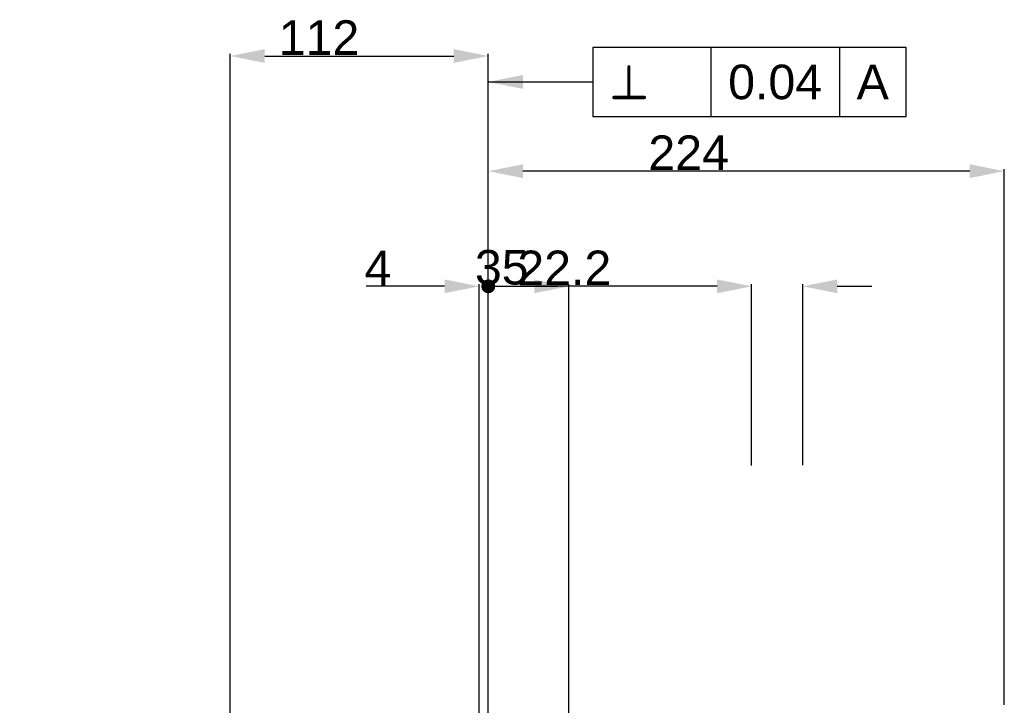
# Model space of a CAD drawing. Header units: millimetres. Extents: x 0 to 868, y 0 to 297.
# Tile 52 of 52: x 728 to 813, y 109 to 168. Entities that reach past the tile are written whole.
import ezdxf

# ---------------------------------------------------------------- set-up
doc = ezdxf.new("R2010")
doc.units = ezdxf.units.MM
doc.header["$LTSCALE"] = 23.1
doc.header["$PDMODE"] = 3
doc.header["$PDSIZE"] = 3
doc.layers.get('0').update_dxf_attribs({"linetype": 'CONTINUOUS'})
doc.layers.get('Defpoints').update_dxf_attribs({"linetype": 'CONTINUOUS'})
doc.layers.add('DETAIL', color=7, linetype='CONTINUOUS')
doc.layers.add('DIMENSION', color=7, linetype='CONTINUOUS')
doc.styles.get("Standard").update_dxf_attribs({"font": 'arial.ttf'})
doc.styles.add('TEXTSTYLE_4', font='gdt')
doc.dimstyles.new('DIMSTYLE_3', dxfattribs={"dimtxt": 3, "dimasz": 3, "dimexe": 0.18, "dimexo": 0.0625, "dimgap": 0.09, "dimtad": 1, "dimdec": 3, "dimlfac": 5, "dimdsep": 46, "dimtxsty": 'Standard', "dimblk": '_FILLED', "dimblk1": '_FILLED', "dimblk2": '_FILLED', "dimcen": 0.09, "dimadec": 0, "dimazin": 0, "dimtol": 1, "dimtp": 0.011, "dimtm": 0.005, "dimtfac": 0.6, "dimtdec": 3, "dimtofl": 0, "dimtmove": 0, "dimatfit": 3, "dimldrblk": '_FILLED', "dimfxl": 1, "dimtolj": 1, "dimarcsym": 0})
doc.dimstyles.new('DIMSTYLE_4', dxfattribs={"dimtxt": 3, "dimasz": 3, "dimexe": 0.18, "dimexo": 0.0625, "dimgap": 0.09, "dimtad": 1, "dimlfac": 5, "dimdsep": 46, "dimtxsty": 'Standard', "dimblk": '_FILLED', "dimblk1": '_FILLED', "dimblk2": '_FILLED', "dimcen": 0.09, "dimadec": 0, "dimazin": 0, "dimtp": 0.3, "dimtm": 0.3, "dimtfac": 1, "dimtofl": 0, "dimtmove": 0, "dimatfit": 3, "dimldrblk": '_FILLED', "dimfxl": 1, "dimtolj": 1, "dimarcsym": 0})
doc.dimstyles.new('DIMSTYLE_5', dxfattribs={"dimtxt": 3, "dimasz": 3, "dimexe": 0.18, "dimexo": 0.0625, "dimgap": 0.09, "dimtad": 1, "dimlfac": 5, "dimdsep": 46, "dimtxsty": 'Standard', "dimblk": '_FILLED', "dimblk1": '_FILLED', "dimblk2": '_FILLED', "dimcen": 0.09, "dimadec": 0, "dimazin": 0, "dimtp": 0.5, "dimtm": 0.5, "dimtfac": 1, "dimtofl": 0, "dimtmove": 0, "dimatfit": 3, "dimldrblk": '_FILLED', "dimfxl": 1, "dimtolj": 1, "dimarcsym": 0})
doc.dimstyles.new('DIMSTYLE_6', dxfattribs={"dimtxt": 3, "dimasz": 3, "dimexe": 0.18, "dimexo": 0.0625, "dimgap": 0.09, "dimtad": 1, "dimdec": 1, "dimlfac": 5, "dimdsep": 46, "dimtxsty": 'Standard', "dimblk": '_FILLED', "dimblk1": '_FILLED', "dimblk2": '_FILLED', "dimcen": 0.09, "dimadec": 0, "dimazin": 0, "dimtp": 0.3, "dimtm": 0.3, "dimtfac": 1, "dimtdec": 1, "dimtofl": 0, "dimtmove": 0, "dimatfit": 3, "dimldrblk": '_FILLED', "dimfxl": 1, "dimtolj": 1, "dimarcsym": 0})
doc.dimstyles.new('DIMSTYLE_7', dxfattribs={"dimtxt": 3, "dimasz": 3, "dimexe": 0.18, "dimexo": 0.0625, "dimgap": 0.09, "dimtad": 1, "dimlfac": 5, "dimdsep": 46, "dimtxsty": 'Standard', "dimblk": '_FILLED', "dimblk1": '_FILLED', "dimblk2": '_FILLED', "dimcen": 0.09, "dimadec": 0, "dimazin": 0, "dimtp": 0.1, "dimtm": 0.1, "dimtfac": 1, "dimtofl": 0, "dimtmove": 0, "dimatfit": 3, "dimldrblk": '_FILLED', "dimfxl": 1, "dimtolj": 1, "dimarcsym": 0})
doc.dimstyles.new('DIMSTYLE_9', dxfattribs={"dimtxt": 3, "dimasz": 3, "dimexe": 0.18, "dimexo": 0.0625, "dimgap": 0.09, "dimtad": 1, "dimdec": 3, "dimlfac": 5, "dimdsep": 46, "dimtxsty": 'Standard', "dimblk": '_FILLED', "dimblk1": '_FILLED', "dimblk2": '_FILLED', "dimcen": 0.09, "dimadec": 0, "dimazin": 0, "dimtp": 0.2, "dimtm": 0.2, "dimtfac": 1, "dimtdec": 3, "dimtofl": 0, "dimtmove": 0, "dimatfit": 3, "dimldrblk": '_FILLED', "dimfxl": 1, "dimtolj": 1, "dimarcsym": 0})
doc.dimstyles.get("Standard").update_dxf_attribs({"dimtxt": 3, "dimasz": 3, "dimexe": 0.18, "dimexo": 0.0625, "dimgap": 0.09, "dimtad": 1, "dimdec": 3, "dimdsep": 46, "dimtxsty": 'Standard', "dimblk": '_FILLED', "dimblk1": '_FILLED', "dimblk2": '_FILLED', "dimcen": 0.09, "dimadec": 0, "dimazin": 0, "dimtol": 1, "dimtp": 0.001, "dimtm": 0.001, "dimtfac": 1, "dimtdec": 3, "dimtofl": 0, "dimtmove": 0, "dimatfit": 3, "dimldrblk": '_FILLED', "dimfxl": 1, "dimtolj": 1, "dimarcsym": 0})

# ---------------------------------------------------------------- blocks, each defined once
blk = doc.blocks.new('_FILLED')
at = {"color": 0, "linetype": 'ByBlock'}
blk.add_solid([(0, 0), (-1, 0.2), (-1, -0.2)], dxfattribs=at)
blk = doc.blocks.new('*D36')
at = {"layer": 'Defpoints', "color": 0, "linetype": 'Continuous', "transparency": 16777216}
for p in [(733.088, 80.238), (744.088, 80.238), (744.088, 70.638)]:
    blk.add_point(p, dxfattribs=at)
at = {"layer": 'DIMENSION', "color": 0, "linetype": 'Continuous', "lineweight": -2, "transparency": 16777216}
for p, q in [((733.088, 80.238), (733.088, 100.363)), ((744.026, 80.238), (732.908, 80.238)), ((733.088, 73.638), (733.088, 77.238)), ((744.026, 70.638), (732.908, 70.638))]:
    blk.add_line(p, q, dxfattribs=at)
at = {"layer": 'DIMENSION', "color": 0, "linetype": 'Continuous', "lineweight": -2, "transparency": 16777216, "xscale": 3, "yscale": 3, "zscale": 3}
for p, rotation in [((733.088, 80.238), 90), ((733.088, 70.638), 270)]:
    blk.add_blockref('_FILLED', p, dxfattribs=dict(at, rotation=rotation))
at = {"layer": 'DIMENSION', "color": 0, "linetype": 'Continuous', "transparency": 16777216, "insert": (727.84, 85.315), "char_height": 3, "attachment_point": 1, "rotation": 90}
blk.add_mtext('\\A1;48{\\H1.800000;\\S+0.011^ -0.005;}j6', dxfattribs=at)
blk = doc.blocks.new('*D40')
at = {"layer": 'Defpoints', "color": 0, "linetype": 'Continuous', "transparency": 16777216}
for p in [(768.492, 165.191), (768.492, 103.71), (746.088, 82.007)]:
    blk.add_point(p, dxfattribs=at)
at = {"layer": 'DIMENSION', "color": 0, "linetype": 'Continuous', "lineweight": -2, "transparency": 16777216}
for p, q in [((746.088, 82.069), (746.088, 165.371)), ((749.088, 165.191), (765.492, 165.191)), ((768.492, 103.772), (768.492, 165.371))]:
    blk.add_line(p, q, dxfattribs=at)
at = {"layer": 'DIMENSION', "color": 0, "linetype": 'Continuous', "lineweight": -2, "transparency": 16777216, "xscale": 3, "yscale": 3, "zscale": 3, "rotation": 180}
blk.add_blockref('_FILLED', (746.088, 165.191), dxfattribs=at)
at = {"layer": 'DIMENSION', "color": 0, "linetype": 'Continuous', "lineweight": -2, "transparency": 16777216, "xscale": 3, "yscale": 3, "zscale": 3}
blk.add_blockref('_FILLED', (768.492, 165.191), dxfattribs=at)
at = {"layer": 'DIMENSION', "color": 0, "linetype": 'Continuous', "transparency": 16777216, "insert": (753.794, 168.293), "char_height": 3, "attachment_point": 2}
blk.add_mtext('\\A1;112', dxfattribs=at)
blk = doc.blocks.new('_DOT')
at = {"color": 0, "linetype": 'ByBlock'}
blk.add_line((-0.2, 0), (-1, 0), dxfattribs=at)
at = {"color": 0, "linetype": 'ByBlock', "const_width": 0.2}
blk.add_lwpolyline([(-0.1, 0, 1), (0.1, 0, 1)], format="xyb", close=True, dxfattribs=at)
blk = doc.blocks.new('*D41')
at = {"layer": 'Defpoints', "color": 0, "linetype": 'Continuous', "transparency": 16777216}
for p in [(768.492, 145.191), (768.492, 103.207), (767.692, 100.827)]:
    blk.add_point(p, dxfattribs=at)
at = {"layer": 'DIMENSION', "color": 0, "linetype": 'Continuous', "lineweight": -2, "transparency": 16777216}
for p, q in [((767.692, 100.89), (767.692, 145.371)), ((768.492, 103.27), (768.492, 145.371)), ((764.692, 145.191), (757.901, 145.191)), ((771.492, 145.191), (774.492, 145.191))]:
    blk.add_line(p, q, dxfattribs=at)
at = {"layer": 'DIMENSION', "color": 0, "linetype": 'Continuous', "lineweight": -2, "transparency": 16777216, "xscale": 3, "yscale": 3, "zscale": 3}
blk.add_blockref('_FILLED', (767.692, 145.191), dxfattribs=at)
at = {"layer": 'DIMENSION', "color": 0, "linetype": 'Continuous', "lineweight": -2, "transparency": 16777216, "xscale": 3, "yscale": 3, "zscale": 3, "rotation": 180}
blk.add_blockref('_DOT', (768.492, 145.191), dxfattribs=at)
at = {"layer": 'DIMENSION', "color": 0, "linetype": 'Continuous', "transparency": 16777216, "insert": (760.067, 148.281), "char_height": 3, "attachment_point": 3}
blk.add_mtext('\\A1;4', dxfattribs=at)
blk = doc.blocks.new('*D42')
at = {"layer": 'Defpoints', "color": 0, "linetype": 'Continuous', "transparency": 16777216}
for p in [(768.492, 155.191), (813.292, 108.788), (768.492, 102.537)]:
    blk.add_point(p, dxfattribs=at)
at = {"layer": 'DIMENSION', "color": 0, "linetype": 'Continuous', "lineweight": -2, "transparency": 16777216}
for p, q in [((768.492, 102.599), (768.492, 155.371)), ((810.292, 155.191), (771.492, 155.191)), ((813.292, 108.85), (813.292, 155.371))]:
    blk.add_line(p, q, dxfattribs=at)
at = {"layer": 'DIMENSION', "color": 0, "linetype": 'Continuous', "lineweight": -2, "transparency": 16777216, "xscale": 3, "yscale": 3, "zscale": 3, "rotation": 180}
blk.add_blockref('_FILLED', (768.492, 155.191), dxfattribs=at)
at = {"layer": 'DIMENSION', "color": 0, "linetype": 'Continuous', "lineweight": -2, "transparency": 16777216, "xscale": 3, "yscale": 3, "zscale": 3}
blk.add_blockref('_FILLED', (813.292, 155.191), dxfattribs=at)
at = {"layer": 'DIMENSION', "color": 0, "linetype": 'Continuous', "transparency": 16777216, "insert": (785.887, 158.293), "char_height": 3, "attachment_point": 2}
blk.add_mtext('\\A1;224', dxfattribs=at)
blk = doc.blocks.new('*D44')
at = {"layer": 'Defpoints', "color": 0, "linetype": 'Continuous', "transparency": 16777216}
for p in [(775.492, 145.191), (768.492, 102.872), (775.492, 102.369)]:
    blk.add_point(p, dxfattribs=at)
at = {"layer": 'DIMENSION', "color": 0, "linetype": 'Continuous', "lineweight": -2, "transparency": 16777216}
for p, q in [((768.492, 102.934), (768.492, 145.371)), ((775.492, 102.432), (775.492, 145.371)), ((771.492, 145.191), (772.492, 145.191))]:
    blk.add_line(p, q, dxfattribs=at)
at = {"layer": 'DIMENSION', "color": 0, "linetype": 'Continuous', "lineweight": -2, "transparency": 16777216, "xscale": 3, "yscale": 3, "zscale": 3, "rotation": 180}
blk.add_blockref('_DOT', (768.492, 145.191), dxfattribs=at)
at = {"layer": 'DIMENSION', "color": 0, "linetype": 'Continuous', "lineweight": -2, "transparency": 16777216, "xscale": 3, "yscale": 3, "zscale": 3}
blk.add_blockref('_FILLED', (775.492, 145.191), dxfattribs=at)
at = {"layer": 'DIMENSION', "color": 0, "linetype": 'Continuous', "transparency": 16777216, "insert": (769.661, 148.347), "char_height": 3, "attachment_point": 2}
blk.add_mtext('\\A1;35', dxfattribs=at)
blk = doc.blocks.new('*D46')
at = {"layer": 'Defpoints', "color": 0, "linetype": 'Continuous', "transparency": 16777216}
for p in [(795.792, 145.191), (791.352, 129.568), (795.792, 129.599)]:
    blk.add_point(p, dxfattribs=at)
at = {"layer": 'DIMENSION', "color": 0, "linetype": 'Continuous', "lineweight": -2, "transparency": 16777216}
for p, q in [((791.352, 129.63), (791.352, 145.371)), ((795.792, 129.661), (795.792, 145.371)), ((788.352, 145.191), (771.264, 145.191)), ((798.792, 145.191), (801.792, 145.191))]:
    blk.add_line(p, q, dxfattribs=at)
at = {"layer": 'DIMENSION', "color": 0, "linetype": 'Continuous', "lineweight": -2, "transparency": 16777216, "xscale": 3, "yscale": 3, "zscale": 3}
blk.add_blockref('_FILLED', (791.352, 145.191), dxfattribs=at)
at = {"layer": 'DIMENSION', "color": 0, "linetype": 'Continuous', "lineweight": -2, "transparency": 16777216, "xscale": 3, "yscale": 3, "zscale": 3, "rotation": 180}
blk.add_blockref('_FILLED', (795.792, 145.191), dxfattribs=at)
at = {"layer": 'DIMENSION', "color": 0, "linetype": 'Continuous', "transparency": 16777216, "insert": (779.168, 148.293), "char_height": 3, "attachment_point": 3}
blk.add_mtext('\\A1;22.2', dxfattribs=at)

msp = doc.modelspace()

# ---------------------------------------------------------------- linework, layer by layer
at = {"layer": 'DETAIL', "color": 2, "linetype": 'Continuous'}
for p, q in [((787.8177, 165.94119), (787.8177, 159.94119)), ((798.97011, 165.94119), (798.97011, 159.94119))]:
    msp.add_line(p, q, dxfattribs=at)
for points in [[(777.5677, 159.94119), (804.75822, 159.94119), (804.75822, 165.94119)], [(804.75822, 165.94119), (777.5677, 165.94119), (777.5677, 159.94119)]]:
    msp.add_lwpolyline(points, dxfattribs=at)

# ---------------------------------------------------------------- texts
at = {"layer": 'DETAIL', "color": 2, "linetype": 'Continuous', "style": 'TEXTSTYLE_4'}
msp.add_text('b', height=3, dxfattribs=at).set_placement((779.0677, 161.44119))
at = {"layer": 'DETAIL', "color": 2, "linetype": 'Continuous'}
for s, p in [('0.04', (789.3177, 161.44119)), ('A', (800.47011, 161.44119))]:
    msp.add_text(s, height=3, dxfattribs=at).set_placement(p)

# ---------------------------------------------------------------- dimensions: what is measured, and where the dimension line sits
at = {"layer": 'DIMENSION', "color": 2, "linetype": 'Continuous'}
for base, p1, p2, dimstyle, picture, middle in [((768.49215, 165.19119), (746.08815, 82.00686), (768.49215, 103.70997), 'DIMSTYLE_6', '*D40', (753.79386, 165.19119)), ((795.79215, 145.19119), (791.35215, 129.5678), (795.79215, 129.59857), 'DIMSTYLE_9', '*D46', (775.26098, 145.19119))]:
    dim = msp.add_linear_dim(base=base, p1=p1, p2=p2, dimstyle=dimstyle, dxfattribs=at)
    dim.commit()
    dim.dimension.update_dxf_attribs({"geometry": picture, "text_midpoint": middle, "dimtype": 160})
dim = msp.add_linear_dim(base=(768.49215, 155.19119), p1=(813.29215, 108.7878), p2=(768.49215, 102.53667), angle=180, dimstyle='DIMSTYLE_5', dxfattribs=at)
dim.commit()
dim.dimension.update_dxf_attribs({"geometry": '*D42', "text_midpoint": (785.88728, 155.19119), "dimtype": 160})
for base, p1, p2, dimstyle, override, picture, middle in [((768.49215, 145.19119), (767.69215, 100.82736), (768.49215, 103.20713), 'DIMSTYLE_7', {"dimblk2": 'DOT', "dimsah": 1}, '*D41', (759.02899, 145.19119)), ((775.49215, 145.19119), (768.49215, 102.8719), (775.49215, 102.36906), 'DIMSTYLE_4', {"dimblk1": 'DOT', "dimsah": 1}, '*D44', (769.66129, 145.19119))]:
    dim = msp.add_linear_dim(base=base, p1=p1, p2=p2, dimstyle=dimstyle, override=override, dxfattribs=at)
    dim.commit()
    dim.dimension.update_dxf_attribs({"geometry": picture, "text_midpoint": middle, "dimtype": 160})
dim = msp.add_linear_dim(base=(733.08814, 80.2378), p1=(744.08815, 70.6378), p2=(744.08815, 80.2378), angle=90, dimstyle='DIMSTYLE_3', override={"dimpost": '<>j6'}, dxfattribs=at)
dim.commit()
dim.dimension.update_dxf_attribs({"geometry": '*D36', "text_midpoint": (733.08814, 92.79394), "dimtype": 160})

# ---------------------------------------------------------------- leaders
at = {"layer": 'DETAIL', "color": 2, "linetype": 'Continuous'}
msp.add_leader([(768.49215, 162.94119), (772.5677, 162.94119), (777.5677, 162.94119)], dimstyle='Standard', override={"dimtad": 0}, dxfattribs=at)

doc.saveas('drawing.dxf')
